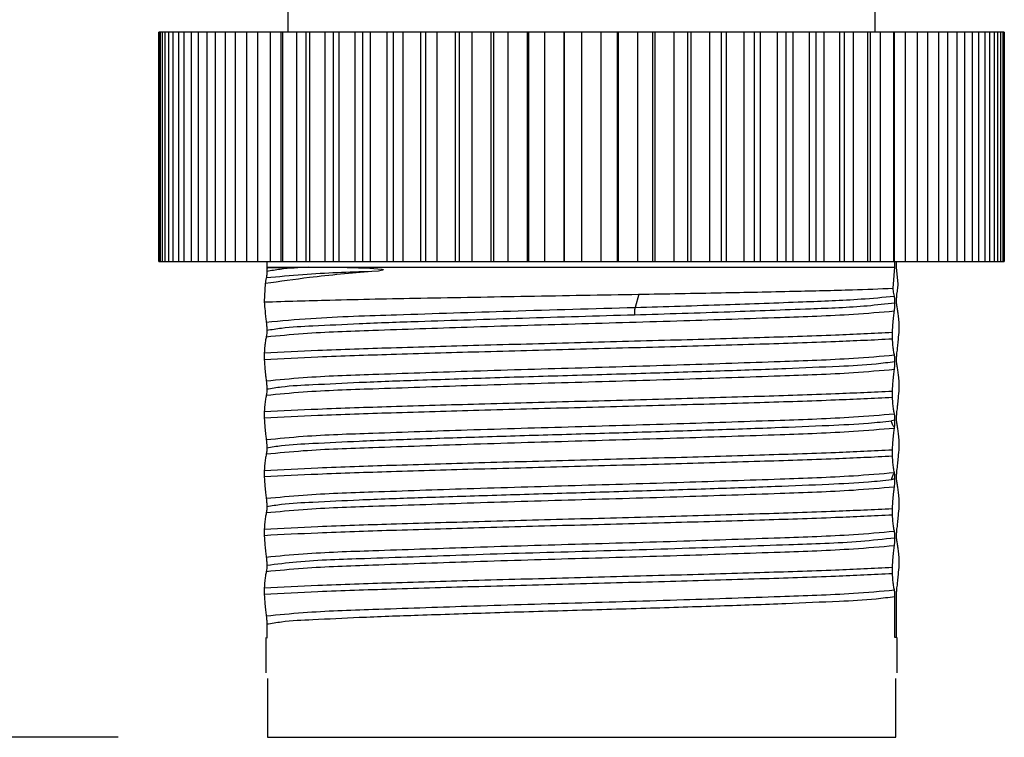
# Model space of a CAD drawing. Header units: millimetres. Extents: x 13 to 546, y 13 to 419.
# Tile 5 of 18: x 211 to 228, y 96 to 108. Entities that reach past the tile are written whole.
import ezdxf

# ---------------------------------------------------------------- set-up
doc = ezdxf.new("R2010")
doc.units = ezdxf.units.MM
doc.header["$LTSCALE"] = 2
doc.layers.add('DIMENSIONS', color=140, linetype='Continuous', lineweight=25)
doc.styles.add('SLDTEXTSTYLE0', font='TXT', dxfattribs={"width": 0.7})
doc.dimstyles.new('SLDDIMSTYLE6', dxfattribs={"dimtxt": 4.316016, "dimasz": 6.604, "dimexe": 0, "dimexo": 0.0625, "dimgap": 1.079004, "dimtad": 0, "dimtih": 1, "dimtoh": 1, "dimrnd": 1e-09, "dimzin": 12, "dimdsep": 46, "dimtxsty": 'SLDTEXTSTYLE0', "dimsah": 1, "dimcen": 0.09, "dimadec": 0, "dimazin": 3, "dimtfac": 1, "dimtofl": 0, "dimtmove": 0, "dimatfit": 3, "dimfxl": 0, "dimfrac": 2, "dimtolj": 1, "dimtzin": 12, "dimarcsym": 0})

# ---------------------------------------------------------------- blocks, each defined once
blk = doc.blocks.new('_D_9')
at = {"layer": 'DIMENSIONS'}
for p, q in [((213.965, 197.47), (176.032, 197.47)), ((182.382, 197.47), (182.382, 163.259)), ((182.382, 120.441), (182.382, 149.54)), ((179.559, 119.03), (182.382, 120.441)), ((185.204, 116.207), (179.559, 119.03)), ((182.382, 114.796), (185.204, 116.207)), ((182.382, 95.547), (182.382, 114.796)), ((212.666, 95.547), (176.032, 95.547))]:
    blk.add_line(p, q, dxfattribs=at)
for points in [[(182.382, 197.47), (181.366, 190.866), (183.398, 190.866)], [(182.382, 95.547), (183.398, 102.151), (181.366, 102.151)]]:
    blk.add_solid(points, dxfattribs=at)
at = {"layer": 'DIMENSIONS', "char_height": 4.23333, "attachment_point": 1, "style": 'SLDTEXTSTYLE0'}
for s, insert in [('7.8IN / 200MM', (161.05, 161.857)), ('CABLE LENGTH', (160.682, 154.997))]:
    blk.add_mtext(s, dxfattribs=dict(at, insert=insert))

msp = doc.modelspace()

# ---------------------------------------------------------------- linework, layer by layer
for p, q in [((215.556, 108.547), (215.556, 107.547)), ((225.556, 107.547), (225.556, 108.547)), ((213.356, 103.647), (213.356, 107.547)), ((213.364, 107.547), (213.356, 107.547)), ((213.364, 103.647), (213.364, 107.547)), ((213.384, 107.547), (213.364, 107.547)), ((213.384, 103.647), (213.384, 107.547)), ((213.42, 107.547), (213.384, 107.547)), ((213.42, 103.647), (213.42, 107.547)), ((213.466, 107.547), (213.42, 107.547)), ((213.466, 103.647), (213.466, 107.547)), ((213.53, 107.547), (213.466, 107.547)), ((213.53, 103.647), (213.53, 107.547)), ((213.602, 107.547), (213.53, 107.547)), ((213.602, 103.647), (213.602, 107.547)), ((213.695, 107.547), (213.602, 107.547)), ((213.695, 103.647), (213.695, 107.547)), ((213.791, 107.547), (213.695, 107.547)), ((213.791, 103.647), (213.791, 107.547)), ((213.911, 107.547), (213.791, 107.547)), ((213.911, 103.647), (213.911, 107.547)), ((214.032, 107.547), (213.911, 107.547)), ((214.032, 103.647), (214.032, 107.547)), ((214.178, 107.547), (214.032, 107.547)), ((214.178, 103.647), (214.178, 107.547)), ((214.322, 107.547), (214.178, 107.547)), ((214.322, 103.647), (214.322, 107.547)), ((214.493, 107.547), (214.322, 107.547)), ((214.493, 103.647), (214.493, 107.547)), ((214.66, 107.547), (214.493, 107.547)), ((214.66, 103.647), (214.66, 107.547)), ((214.855, 107.547), (214.66, 107.547)), ((214.855, 103.647), (214.855, 107.547)), ((215.043, 107.547), (214.855, 107.547)), ((215.043, 103.647), (215.043, 107.547)), ((215.26, 107.547), (215.043, 107.547)), ((215.26, 103.647), (215.26, 107.547)), ((215.438, 107.547), (215.26, 107.547)), ((215.438, 103.647), (215.438, 107.547)), ((215.467, 107.547), (215.438, 107.547)), ((215.467, 103.647), (215.467, 107.547)), ((215.705, 107.547), (215.467, 107.547)), ((215.705, 103.647), (215.705, 107.547)), ((215.868, 107.547), (215.705, 107.547)), ((215.868, 103.647), (215.868, 107.547)), ((215.931, 107.547), (215.868, 107.547)), ((215.931, 103.647), (215.931, 107.547)), ((216.187, 107.547), (215.931, 107.547)), ((216.187, 103.647), (216.187, 107.547)), ((216.333, 107.547), (216.187, 107.547)), ((216.333, 103.647), (216.333, 107.547)), ((216.429, 107.547), (216.333, 107.547)), ((216.429, 103.647), (216.429, 107.547)), ((216.702, 107.547), (216.429, 107.547)), ((216.702, 103.647), (216.702, 107.547)), ((216.831, 107.547), (216.702, 107.547)), ((216.831, 103.647), (216.831, 107.547)), ((216.959, 107.547), (216.831, 107.547)), ((216.959, 103.647), (216.959, 107.547)), ((217.247, 107.547), (216.959, 107.547)), ((217.247, 103.647), (217.247, 107.547)), ((217.356, 107.547), (217.247, 107.547)), ((217.356, 103.647), (217.356, 107.547)), ((217.516, 107.547), (217.356, 107.547)), ((217.516, 103.647), (217.516, 107.547)), ((217.817, 107.547), (217.516, 107.547)), ((217.817, 103.647), (217.817, 107.547)), ((217.906, 107.547), (217.817, 107.547)), ((217.906, 103.647), (217.906, 107.547)), ((218.097, 107.547), (217.906, 107.547)), ((218.097, 103.647), (218.097, 107.547)), ((218.408, 107.547), (218.097, 107.547)), ((218.408, 103.647), (218.408, 107.547)), ((218.477, 107.547), (218.408, 107.547)), ((218.477, 103.647), (218.477, 107.547)), ((218.696, 107.547), (218.477, 107.547)), ((218.696, 103.647), (218.696, 107.547)), ((219.015, 107.547), (218.696, 107.547)), ((219.015, 103.647), (219.015, 107.547)), ((219.063, 107.547), (219.015, 107.547)), ((219.063, 103.647), (219.063, 107.547)), ((219.309, 107.547), (219.063, 107.547)), ((219.309, 103.647), (219.309, 107.547)), ((219.634, 107.547), (219.309, 107.547)), ((219.634, 103.647), (219.634, 107.547)), ((219.66, 107.547), (219.634, 107.547)), ((219.66, 103.647), (219.66, 107.547)), ((219.932, 107.547), (219.66, 107.547)), ((219.932, 103.647), (219.932, 107.547)), ((220.26, 107.547), (219.932, 107.547)), ((220.26, 103.647), (220.26, 107.547)), ((220.265, 107.547), (220.26, 107.547)), ((220.265, 103.647), (220.265, 107.547)), ((220.56, 107.547), (220.265, 107.547)), ((220.56, 103.647), (220.56, 107.547)), ((220.888, 107.547), (220.56, 107.547)), ((220.888, 103.647), (220.888, 107.547)), ((221.171, 107.547), (220.888, 107.547)), ((221.171, 103.647), (221.171, 107.547)), ((221.187, 107.547), (221.171, 107.547)), ((221.187, 103.647), (221.187, 107.547)), ((221.513, 107.547), (221.187, 107.547)), ((221.513, 103.647), (221.513, 107.547)), ((221.772, 107.547), (221.513, 107.547)), ((221.772, 103.647), (221.772, 107.547)), ((221.81, 107.547), (221.772, 107.547)), ((221.81, 103.647), (221.81, 107.547)), ((222.132, 107.547), (221.81, 107.547)), ((222.132, 103.647), (222.132, 107.547)), ((222.364, 107.547), (222.132, 107.547)), ((222.364, 103.647), (222.364, 107.547)), ((222.423, 107.547), (222.364, 107.547)), ((222.423, 103.647), (222.423, 107.547)), ((222.738, 107.547), (222.423, 107.547)), ((222.738, 103.647), (222.738, 107.547)), ((222.942, 107.547), (222.738, 107.547)), ((222.942, 103.647), (222.942, 107.547)), ((223.022, 107.547), (222.942, 107.547)), ((223.022, 103.647), (223.022, 107.547)), ((223.328, 107.547), (223.022, 107.547)), ((223.328, 103.647), (223.328, 107.547)), ((223.502, 107.547), (223.328, 107.547)), ((223.502, 103.647), (223.502, 107.547)), ((223.602, 107.547), (223.502, 107.547)), ((223.602, 103.647), (223.602, 107.547)), ((223.896, 107.547), (223.602, 107.547)), ((223.896, 103.647), (223.896, 107.547)), ((224.04, 107.547), (223.896, 107.547)), ((224.04, 103.647), (224.04, 107.547)), ((224.159, 107.547), (224.04, 107.547)), ((224.159, 103.647), (224.159, 107.547)), ((224.439, 107.547), (224.159, 107.547)), ((224.439, 103.647), (224.439, 107.547)), ((224.551, 107.547), (224.439, 107.547)), ((224.551, 103.647), (224.551, 107.547)), ((224.689, 107.547), (224.551, 107.547)), ((224.689, 103.647), (224.689, 107.547)), ((224.953, 107.547), (224.689, 107.547)), ((224.953, 103.647), (224.953, 107.547)), ((225.032, 107.547), (224.953, 107.547)), ((225.032, 103.647), (225.032, 107.547)), ((225.187, 107.547), (225.032, 107.547)), ((225.187, 103.647), (225.187, 107.547)), ((225.433, 107.547), (225.187, 107.547)), ((225.433, 103.647), (225.433, 107.547)), ((225.478, 107.547), (225.433, 107.547)), ((225.478, 103.647), (225.478, 107.547)), ((225.65, 107.547), (225.478, 107.547)), ((225.65, 103.647), (225.65, 107.547)), ((225.876, 107.547), (225.65, 107.547)), ((225.876, 103.647), (225.876, 107.547)), ((225.887, 107.547), (225.876, 107.547)), ((225.887, 103.647), (225.887, 107.547)), ((226.074, 107.547), (225.887, 107.547)), ((226.074, 103.647), (226.074, 107.547)), ((226.279, 107.547), (226.074, 107.547)), ((226.279, 103.647), (226.279, 107.547)), ((226.456, 107.547), (226.279, 107.547)), ((226.456, 103.647), (226.456, 107.547)), ((226.638, 107.547), (226.456, 107.547)), ((226.638, 103.647), (226.638, 107.547)), ((226.793, 107.547), (226.638, 107.547)), ((226.793, 103.647), (226.793, 107.547)), ((226.951, 107.547), (226.793, 107.547)), ((226.951, 103.647), (226.951, 107.547)), ((227.083, 107.547), (226.951, 107.547)), ((227.083, 103.647), (227.083, 107.547)), ((227.215, 107.547), (227.083, 107.547)), ((227.215, 103.647), (227.215, 107.547)), ((227.323, 107.547), (227.215, 107.547)), ((227.323, 103.647), (227.323, 107.547)), ((227.428, 107.547), (227.323, 107.547)), ((227.428, 103.647), (227.428, 107.547)), ((227.512, 107.547), (227.428, 107.547)), ((227.512, 103.647), (227.512, 107.547)), ((227.589, 107.547), (227.512, 107.547)), ((227.589, 103.647), (227.589, 107.547)), ((227.647, 107.547), (227.589, 107.547)), ((227.647, 103.647), (227.647, 107.547)), ((227.697, 107.547), (227.647, 107.547)), ((227.697, 103.647), (227.697, 107.547)), ((227.729, 107.547), (227.697, 107.547)), ((227.729, 107.547), (227.729, 103.647)), ((227.75, 107.547), (227.729, 107.547)), ((227.75, 107.547), (227.75, 103.647)), ((227.756, 107.547), (227.75, 107.547)), ((227.756, 107.547), (227.756, 103.647)), ((213.356, 103.647), (213.364, 103.647)), ((213.364, 103.647), (213.384, 103.647)), ((213.384, 103.647), (213.42, 103.647)), ((213.42, 103.647), (213.466, 103.647)), ((213.466, 103.647), (213.53, 103.647)), ((213.53, 103.647), (213.602, 103.647)), ((213.602, 103.647), (213.695, 103.647)), ((213.695, 103.647), (213.791, 103.647)), ((213.791, 103.647), (213.911, 103.647)), ((213.911, 103.647), (214.032, 103.647)), ((214.032, 103.647), (214.178, 103.647)), ((214.178, 103.647), (214.322, 103.647)), ((214.322, 103.647), (214.493, 103.647)), ((214.493, 103.647), (214.66, 103.647)), ((214.66, 103.647), (214.855, 103.647)), ((214.855, 103.647), (215.043, 103.647)), ((215.043, 103.647), (215.26, 103.647)), ((215.196, 103.647), (215.196, 103.547)), ((215.26, 103.647), (215.438, 103.647)), ((215.438, 103.647), (215.467, 103.647)), ((215.467, 103.647), (215.705, 103.647)), ((215.705, 103.647), (215.868, 103.647)), ((215.868, 103.647), (215.931, 103.647)), ((215.931, 103.647), (216.187, 103.647)), ((216.187, 103.647), (216.333, 103.647)), ((216.333, 103.647), (216.429, 103.647)), ((216.429, 103.647), (216.702, 103.647)), ((216.702, 103.647), (216.831, 103.647)), ((216.831, 103.647), (216.959, 103.647)), ((216.959, 103.647), (217.247, 103.647)), ((217.247, 103.647), (217.356, 103.647)), ((217.356, 103.647), (217.516, 103.647)), ((217.516, 103.647), (217.817, 103.647)), ((217.817, 103.647), (217.906, 103.647)), ((217.906, 103.647), (218.097, 103.647)), ((218.097, 103.647), (218.408, 103.647)), ((218.408, 103.647), (218.477, 103.647)), ((218.477, 103.647), (218.696, 103.647)), ((218.696, 103.647), (219.015, 103.647)), ((219.015, 103.647), (219.063, 103.647)), ((219.063, 103.647), (219.309, 103.647)), ((219.309, 103.647), (219.634, 103.647)), ((219.634, 103.647), (219.66, 103.647)), ((219.66, 103.647), (219.932, 103.647)), ((219.932, 103.647), (220.26, 103.647)), ((220.26, 103.647), (220.265, 103.647)), ((220.265, 103.647), (220.56, 103.647)), ((220.56, 103.647), (220.888, 103.647)), ((220.888, 103.647), (221.171, 103.647)), ((221.171, 103.647), (221.187, 103.647)), ((221.187, 103.647), (221.513, 103.647)), ((221.513, 103.647), (221.772, 103.647)), ((221.772, 103.647), (221.81, 103.647)), ((221.81, 103.647), (222.132, 103.647)), ((222.132, 103.647), (222.364, 103.647)), ((222.364, 103.647), (222.423, 103.647)), ((222.423, 103.647), (222.738, 103.647)), ((222.738, 103.647), (222.942, 103.647)), ((222.942, 103.647), (223.022, 103.647)), ((223.022, 103.647), (223.328, 103.647)), ((223.328, 103.647), (223.502, 103.647)), ((223.502, 103.647), (223.602, 103.647)), ((223.602, 103.647), (223.896, 103.647)), ((223.896, 103.647), (224.04, 103.647)), ((224.04, 103.647), (224.159, 103.647)), ((224.159, 103.647), (224.439, 103.647)), ((224.439, 103.647), (224.551, 103.647)), ((224.551, 103.647), (224.689, 103.647)), ((224.689, 103.647), (224.953, 103.647)), ((224.953, 103.647), (225.032, 103.647)), ((225.032, 103.647), (225.187, 103.647)), ((225.187, 103.647), (225.433, 103.647)), ((225.433, 103.647), (225.478, 103.647)), ((225.478, 103.647), (225.65, 103.647)), ((225.65, 103.647), (225.876, 103.647)), ((225.876, 103.647), (225.887, 103.647)), ((225.887, 103.647), (226.074, 103.647)), ((225.894, 103.547), (225.894, 103.647)), ((225.915, 103.647), (225.915, 103.547)), ((226.074, 103.647), (226.279, 103.647)), ((226.279, 103.647), (226.456, 103.647)), ((226.456, 103.647), (226.638, 103.647)), ((226.638, 103.647), (226.793, 103.647)), ((226.793, 103.647), (226.951, 103.647)), ((226.951, 103.647), (227.083, 103.647)), ((227.083, 103.647), (227.215, 103.647)), ((227.215, 103.647), (227.323, 103.647)), ((227.323, 103.647), (227.428, 103.647)), ((227.428, 103.647), (227.512, 103.647)), ((227.512, 103.647), (227.589, 103.647)), ((227.589, 103.647), (227.647, 103.647)), ((227.647, 103.647), (227.697, 103.647)), ((227.697, 103.647), (227.729, 103.647)), ((227.729, 103.647), (227.75, 103.647)), ((227.75, 103.647), (227.756, 103.647)), ((215.196, 103.547), (215.194, 103.535)), ((215.196, 103.547), (215.903, 103.547)), ((215.903, 103.547), (225.894, 103.547)), ((225.863, 103.191), (225.894, 103.547)), ((225.915, 103.547), (225.942, 103.262)), ((215.17, 103.269), (215.153, 102.957)), ((221.532, 103.088), (221.468, 102.865)), ((225.96, 102.591), (225.96, 102.479)), ((225.85, 102.33), (225.85, 102.441)), ((215.152, 102.091), (215.152, 101.979)), ((225.96, 101.591), (225.96, 101.479)), ((225.85, 101.33), (225.85, 101.441)), ((215.152, 101.091), (215.152, 100.979)), ((225.894, 100.945), (225.836, 100.934)), ((225.884, 100.805), (225.886, 100.824)), ((225.96, 100.591), (225.96, 100.479)), ((225.85, 100.33), (225.85, 100.441)), ((215.152, 100.091), (215.152, 99.979)), ((225.886, 100.044), (225.884, 100.055)), ((225.85, 99.33), (225.85, 99.441)), ((225.96, 99.591), (225.96, 99.479)), ((215.152, 99.091), (215.152, 98.979)), ((225.85, 98.33), (225.85, 98.441)), ((225.96, 98.591), (225.96, 98.479)), ((215.152, 98.091), (215.152, 97.979)), ((225.894, 97.247), (225.894, 97.945)), ((225.915, 97.976), (225.915, 97.247)), ((215.196, 97.476), (215.196, 97.247)), ((215.181, 97.247), (215.181, 96.647)), ((215.196, 97.247), (215.205, 97.247)), ((225.907, 97.247), (225.894, 97.247)), ((225.915, 97.247), (225.907, 97.247)), ((225.931, 96.647), (225.931, 97.247)), ((215.206, 96.547), (215.206, 95.547)), ((225.906, 95.547), (225.906, 96.547)), ((215.206, 95.547), (225.906, 95.547))]:
    msp.add_line(p, q)
at = {"flags": 128}
msp.add_lwpolyline([(215.903, 103.547), (216.563, 103.546), (216.952, 103.533), (217.153, 103.515), (217.169, 103.512), (217.177, 103.509), (217.18, 103.506), (217.18, 103.506), (217.18, 103.506), (217.18, 103.506), (217.18, 103.507), (217.18, 103.507), (217.18, 103.507), (217.18, 103.507), (217.18, 103.507), (217.178, 103.505), (217.177, 103.503), (217.175, 103.502), (217.168, 103.499), (217.098, 103.483), (216.986, 103.475)], dxfattribs=at)
for points, knots in [([(216.986, 103.475), (216.63, 103.445), (216.023, 103.393), (215.42, 103.305), (215.17, 103.269)], [0, 0, 0, 0, 0.585429, 1, 1, 1, 1]), ([(215.196, 103.476), (215.196, 103.474), (215.196, 103.471), (215.196, 103.464), (215.196, 103.454), (215.195, 103.432), (215.193, 103.401), (215.188, 103.377), (215.186, 103.365)], [0, 0, 0, 0, 0.045514, 0.095193, 0.16704, 0.33463, 0.691847, 1, 1, 1, 1]), ([(216.986, 103.475), (216.593, 103.462), (215.992, 103.442), (215.393, 103.385), (215.186, 103.366)], [0, 0, 0, 0, 0.653593, 1, 1, 1, 1]), ([(215.194, 103.535), (215.2, 103.536), (215.28, 103.545), (215.456, 103.542), (215.686, 103.548), (215.842, 103.547), (215.903, 103.547)], [0, 0, 0, 0, 0.025029, 0.339555, 0.74223, 1, 1, 1, 1]), ([(215.194, 103.535), (215.195, 103.529), (215.195, 103.517), (215.196, 103.504), (215.196, 103.494), (215.196, 103.487), (215.196, 103.481), (215.196, 103.477), (215.196, 103.476)], [0, 0, 0, 0, 0.337542, 0.565891, 0.682519, 0.831892, 0.916199, 1, 1, 1, 1]), ([(215.903, 103.547), (215.742, 103.54), (215.505, 103.529), (215.271, 103.489), (215.196, 103.476)], [0, 0, 0, 0, 0.679022, 1, 1, 1, 1]), ([(215.186, 103.366), (215.184, 103.358), (215.181, 103.341), (215.175, 103.309), (215.172, 103.284), (215.17, 103.269)], [0, 0, 0, 0, 0.234275, 0.527762, 1, 1, 1, 1]), ([(221.532, 103.088), (222, 103.097), (222.88, 103.112), (224.093, 103.138), (225.069, 103.16), (225.632, 103.182), (225.863, 103.191)], [0, 0, 0, 0, 0.323868, 0.60982, 0.839927, 1, 1, 1, 1]), ([(225.884, 103.055), (225.881, 103.071), (225.871, 103.116), (225.866, 103.161), (225.863, 103.191)], [0, 0, 0, 0, 0.343001, 1, 1, 1, 1]), ([(225.942, 103.262), (225.941, 103.245), (225.938, 103.213), (225.932, 103.164), (225.928, 103.132), (225.926, 103.115)], [0, 0, 0, 0, 0.343627, 0.650795, 1, 1, 1, 1]), ([(215.153, 102.957), (215.525, 102.969), (216.413, 102.996), (217.908, 103.025), (219.663, 103.056), (220.901, 103.078), (221.532, 103.088)], [0, 0, 0, 0, 0.174858, 0.417907, 0.703032, 1, 1, 1, 1]), ([(221.468, 102.865), (221.98, 102.88), (222.934, 102.909), (224.216, 102.956), (225.177, 102.992), (225.695, 103.038), (225.884, 103.055)], [0, 0, 0, 0, 0.348046, 0.647181, 0.87104, 1, 1, 1, 1]), ([(225.894, 102.945), (225.894, 102.947), (225.894, 102.95), (225.894, 102.956), (225.894, 102.967), (225.893, 102.99), (225.89, 103.021), (225.886, 103.045), (225.884, 103.055)], [0, 0, 0, 0, 0.041776, 0.0896, 0.158124, 0.340858, 0.716156, 1, 1, 1, 1]), ([(225.926, 103.116), (225.923, 103.099), (225.92, 103.072), (225.918, 103.04), (225.917, 103.022), (225.916, 103.012), (225.916, 103.002), (225.916, 102.994), (225.915, 102.986), (225.915, 102.981), (225.915, 102.977), (225.915, 102.976)], [0, 0, 0, 0, 0.365077, 0.579791, 0.673561, 0.748447, 0.809159, 0.881431, 0.921915, 0.972698, 1, 1, 1, 1]), ([(225.915, 102.976), (225.915, 102.974), (225.915, 102.971), (225.915, 102.964), (225.916, 102.954), (225.917, 102.932), (225.919, 102.901), (225.924, 102.877), (225.926, 102.865)], [0, 0, 0, 0, 0.0455259, 0.0950841, 0.166951, 0.3345849, 0.6917643, 1, 1, 1, 1]), ([(215.153, 102.957), (215.157, 102.906), (215.164, 102.82), (215.174, 102.706), (215.183, 102.643), (215.186, 102.615)], [0, 0, 0, 0, 0.445911, 0.756295, 1, 1, 1, 1]), ([(215.186, 102.615), (215.439, 102.638), (216.177, 102.704), (217.565, 102.744), (219.405, 102.807), (220.76, 102.845), (221.468, 102.865)], [0, 0, 0, 0, 0.121053, 0.353475, 0.662084, 1, 1, 1, 1]), ([(215.186, 102.365), (215.395, 102.385), (215.998, 102.443), (217.14, 102.479), (218.684, 102.535), (220.45, 102.585), (222.227, 102.636), (223.807, 102.691), (225.005, 102.73), (225.651, 102.785), (225.884, 102.805)], [0, 0, 0, 0, 0.058777, 0.169769, 0.319956, 0.491624, 0.664513, 0.818215, 0.934602, 1, 1, 1, 1]), ([(221.456, 102.74), (221.998, 102.756), (222.998, 102.786), (224.32, 102.839), (225.259, 102.87), (225.737, 102.927), (225.894, 102.945)], [0, 0, 0, 0, 0.366509, 0.674786, 0.893325, 1, 1, 1, 1]), ([(221.468, 102.865), (221.466, 102.857), (221.461, 102.836), (221.457, 102.795), (221.456, 102.762), (221.456, 102.74)], [0, 0, 0, 0, 0.213904, 0.491351, 1, 1, 1, 1]), ([(225.85, 102.441), (225.854, 102.496), (225.861, 102.589), (225.872, 102.71), (225.88, 102.776), (225.884, 102.805)], [0, 0, 0, 0, 0.4529926, 0.7602521, 1, 1, 1, 1]), ([(225.884, 102.805), (225.886, 102.822), (225.889, 102.849), (225.892, 102.88), (225.893, 102.898), (225.893, 102.909), (225.894, 102.919), (225.894, 102.927), (225.894, 102.935), (225.894, 102.94), (225.894, 102.944), (225.894, 102.945)], [0, 0, 0, 0, 0.36497, 0.579685, 0.673561, 0.748341, 0.809159, 0.881431, 0.921915, 0.972592, 1, 1, 1, 1]), ([(225.926, 102.866), (225.93, 102.841), (225.941, 102.787), (225.95, 102.695), (225.957, 102.628), (225.96, 102.591)], [0, 0, 0, 0, 0.270228, 0.593275, 1, 1, 1, 1]), ([(215.196, 102.476), (215.279, 102.489), (215.537, 102.532), (216.064, 102.554), (216.84, 102.595), (217.44, 102.616), (217.775, 102.627)], [0, 0, 0, 0, 0.096852, 0.304066, 0.610932, 1, 1, 1, 1]), ([(217.775, 102.627), (218.367, 102.646), (219.594, 102.686), (220.821, 102.722), (221.456, 102.74)], [0, 0, 0, 0, 0.482886, 1, 1, 1, 1]), ([(215.186, 102.616), (215.188, 102.599), (215.192, 102.572), (215.194, 102.54), (215.195, 102.522), (215.196, 102.512), (215.196, 102.502), (215.196, 102.494), (215.196, 102.486), (215.196, 102.481), (215.196, 102.477), (215.196, 102.476)], [0, 0, 0, 0, 0.365318, 0.579987, 0.673737, 0.748607, 0.809305, 0.881563, 0.922144, 0.97281, 1, 1, 1, 1]), ([(215.196, 102.476), (215.196, 102.474), (215.196, 102.471), (215.196, 102.464), (215.196, 102.454), (215.195, 102.432), (215.193, 102.401), (215.188, 102.377), (215.186, 102.365)], [0, 0, 0, 0, 0.045526, 0.095084, 0.167085, 0.334718, 0.691896, 1, 1, 1, 1]), ([(225.96, 102.479), (225.956, 102.424), (225.949, 102.332), (225.938, 102.211), (225.929, 102.144), (225.926, 102.115)], [0, 0, 0, 0, 0.4529926, 0.7602521, 1, 1, 1, 1]), ([(215.152, 102.091), (215.456, 102.106), (216.176, 102.143), (217.395, 102.182), (218.852, 102.224), (220.437, 102.266), (222.031, 102.308), (223.514, 102.351), (224.774, 102.39), (225.527, 102.426), (225.85, 102.441)], [0, 0, 0, 0, 0.085306, 0.20217, 0.341822, 0.493772, 0.646579, 0.788738, 0.909568, 1, 1, 1, 1]), ([(215.186, 102.366), (215.181, 102.341), (215.171, 102.287), (215.161, 102.195), (215.155, 102.128), (215.152, 102.091)], [0, 0, 0, 0, 0.270281, 0.593328, 1, 1, 1, 1]), ([(215.152, 101.979), (215.456, 101.995), (216.176, 102.031), (217.395, 102.07), (218.852, 102.113), (220.437, 102.155), (222.031, 102.197), (223.514, 102.239), (224.774, 102.279), (225.527, 102.314), (225.85, 102.33)], [0, 0, 0, 0, 0.085298, 0.202166, 0.341825, 0.493772, 0.646576, 0.788741, 0.909576, 1, 1, 1, 1]), ([(225.884, 102.055), (225.879, 102.08), (225.869, 102.134), (225.859, 102.225), (225.853, 102.292), (225.85, 102.33)], [0, 0, 0, 0, 0.270228, 0.593275, 1, 1, 1, 1]), ([(215.152, 101.979), (215.156, 101.924), (215.163, 101.832), (215.174, 101.711), (215.182, 101.644), (215.186, 101.615)], [0, 0, 0, 0, 0.452971, 0.760242, 1, 1, 1, 1]), ([(215.186, 101.615), (215.395, 101.635), (215.998, 101.693), (217.141, 101.729), (218.684, 101.785), (220.45, 101.835), (222.227, 101.886), (223.807, 101.941), (225.005, 101.981), (225.651, 102.035), (225.884, 102.055)], [0, 0, 0, 0, 0.058782, 0.169777, 0.319961, 0.491624, 0.664508, 0.818208, 0.934597, 1, 1, 1, 1]), ([(225.894, 101.945), (225.894, 101.947), (225.894, 101.95), (225.894, 101.956), (225.894, 101.967), (225.893, 101.99), (225.89, 102.021), (225.886, 102.045), (225.884, 102.055)], [0, 0, 0, 0, 0.041894, 0.089698, 0.158195, 0.340721, 0.715731, 1, 1, 1, 1]), ([(225.926, 102.116), (225.923, 102.099), (225.92, 102.072), (225.918, 102.04), (225.917, 102.022), (225.916, 102.012), (225.916, 102.002), (225.916, 101.994), (225.915, 101.986), (225.915, 101.981), (225.915, 101.977), (225.915, 101.976)], [0, 0, 0, 0, 0.365359, 0.580302, 0.674597, 0.749669, 0.810658, 0.883752, 0.924278, 0.975115, 1, 1, 1, 1]), ([(225.915, 101.976), (225.915, 101.974), (225.915, 101.971), (225.915, 101.965), (225.916, 101.954), (225.917, 101.931), (225.919, 101.9), (225.924, 101.876), (225.926, 101.865)], [0, 0, 0, 0, 0.042654, 0.090541, 0.15883, 0.340354, 0.713605, 1, 1, 1, 1]), ([(225.884, 101.805), (225.651, 101.786), (225.005, 101.731), (223.807, 101.691), (222.227, 101.636), (220.45, 101.586), (218.684, 101.535), (217.141, 101.479), (215.998, 101.443), (215.395, 101.385), (215.186, 101.366)], [0, 0, 0, 0, 0.065403, 0.181792, 0.335492, 0.508376, 0.680039, 0.830223, 0.941218, 1, 1, 1, 1]), ([(217.774, 101.627), (218.182, 101.641), (219.03, 101.669), (220.322, 101.707), (221.629, 101.745), (222.869, 101.784), (223.966, 101.821), (224.851, 101.862), (225.472, 101.888), (225.787, 101.931), (225.894, 101.945)], [0, 0, 0, 0, 0.150543, 0.312994, 0.477261, 0.633163, 0.771064, 0.882368, 0.960249, 1, 1, 1, 1]), ([(225.85, 101.441), (225.854, 101.496), (225.861, 101.589), (225.872, 101.71), (225.88, 101.776), (225.884, 101.805)], [0, 0, 0, 0, 0.4529926, 0.7602521, 1, 1, 1, 1]), ([(225.884, 101.805), (225.886, 101.822), (225.889, 101.849), (225.892, 101.88), (225.893, 101.898), (225.893, 101.909), (225.894, 101.919), (225.894, 101.927), (225.894, 101.935), (225.894, 101.94), (225.894, 101.944), (225.894, 101.945)], [0, 0, 0, 0, 0.365009, 0.579747, 0.673633, 0.748527, 0.809351, 0.881738, 0.922225, 0.972907, 1, 1, 1, 1]), ([(225.926, 101.866), (225.93, 101.841), (225.941, 101.787), (225.95, 101.695), (225.957, 101.628), (225.96, 101.591)], [0, 0, 0, 0, 0.270228, 0.593275, 1, 1, 1, 1]), ([(215.196, 101.476), (215.279, 101.489), (215.537, 101.532), (216.064, 101.554), (216.84, 101.595), (217.439, 101.616), (217.774, 101.627)], [0, 0, 0, 0, 0.096779, 0.304092, 0.610842, 1, 1, 1, 1]), ([(215.186, 101.616), (215.188, 101.599), (215.192, 101.572), (215.194, 101.54), (215.195, 101.522), (215.196, 101.512), (215.196, 101.502), (215.196, 101.494), (215.196, 101.486), (215.196, 101.481), (215.196, 101.477), (215.196, 101.476)], [0, 0, 0, 0, 0.365077, 0.579791, 0.673561, 0.748448, 0.809265, 0.881431, 0.922021, 0.972698, 1, 1, 1, 1]), ([(215.196, 101.476), (215.196, 101.474), (215.196, 101.471), (215.196, 101.464), (215.196, 101.454), (215.195, 101.432), (215.193, 101.401), (215.188, 101.377), (215.186, 101.365)], [0, 0, 0, 0, 0.0455258, 0.0950839, 0.1669506, 0.3347184, 0.6918964, 1, 1, 1, 1]), ([(225.96, 101.479), (225.956, 101.424), (225.949, 101.332), (225.938, 101.211), (225.929, 101.144), (225.926, 101.115)], [0, 0, 0, 0, 0.4529926, 0.7602521, 1, 1, 1, 1]), ([(215.152, 101.091), (215.456, 101.106), (216.176, 101.143), (217.395, 101.182), (218.852, 101.224), (220.437, 101.266), (222.031, 101.308), (223.514, 101.351), (224.774, 101.39), (225.527, 101.426), (225.85, 101.441)], [0, 0, 0, 0, 0.085306, 0.20217, 0.341822, 0.493772, 0.646579, 0.788738, 0.909568, 1, 1, 1, 1]), ([(215.186, 101.366), (215.181, 101.341), (215.171, 101.287), (215.161, 101.195), (215.155, 101.128), (215.152, 101.091)], [0, 0, 0, 0, 0.270281, 0.593328, 1, 1, 1, 1]), ([(225.85, 101.33), (225.527, 101.314), (224.774, 101.279), (223.514, 101.239), (222.031, 101.197), (220.437, 101.155), (218.852, 101.113), (217.395, 101.07), (216.176, 101.031), (215.456, 100.995), (215.152, 100.979)], [0, 0, 0, 0, 0.090432, 0.211262, 0.353421, 0.506228, 0.658178, 0.79783, 0.914694, 1, 1, 1, 1]), ([(225.884, 101.055), (225.879, 101.08), (225.869, 101.134), (225.859, 101.225), (225.853, 101.292), (225.85, 101.33)], [0, 0, 0, 0, 0.270228, 0.593275, 1, 1, 1, 1]), ([(225.926, 101.116), (225.923, 101.099), (225.92, 101.072), (225.918, 101.04), (225.917, 101.022), (225.916, 101.012), (225.916, 101.002), (225.916, 100.994), (225.915, 100.986), (225.915, 100.981), (225.915, 100.977), (225.915, 100.976)], [0, 0, 0, 0, 0.364971, 0.579685, 0.673561, 0.748341, 0.809159, 0.881432, 0.921915, 0.972592, 1, 1, 1, 1]), ([(215.152, 100.979), (215.156, 100.924), (215.163, 100.832), (215.174, 100.711), (215.182, 100.644), (215.186, 100.615)], [0, 0, 0, 0, 0.452993, 0.760252, 1, 1, 1, 1]), ([(215.186, 100.615), (215.395, 100.635), (215.998, 100.693), (217.141, 100.729), (218.684, 100.785), (220.45, 100.835), (222.227, 100.886), (223.807, 100.941), (225.005, 100.981), (225.651, 101.035), (225.884, 101.055)], [0, 0, 0, 0, 0.058782, 0.169777, 0.319961, 0.491624, 0.664508, 0.818208, 0.934597, 1, 1, 1, 1]), ([(225.894, 100.945), (225.894, 100.947), (225.894, 100.95), (225.894, 100.956), (225.894, 100.967), (225.893, 100.99), (225.89, 101.021), (225.886, 101.045), (225.884, 101.055)], [0, 0, 0, 0, 0.041765, 0.089576, 0.158216, 0.340901, 0.716234, 1, 1, 1, 1]), ([(225.915, 100.976), (225.915, 100.974), (225.915, 100.971), (225.915, 100.964), (225.916, 100.954), (225.917, 100.932), (225.919, 100.901), (225.924, 100.877), (225.926, 100.865)], [0, 0, 0, 0, 0.045398, 0.095097, 0.166973, 0.334629, 0.691855, 1, 1, 1, 1]), ([(225.884, 100.805), (225.651, 100.786), (225.005, 100.731), (223.807, 100.691), (222.227, 100.636), (220.45, 100.586), (218.684, 100.535), (217.141, 100.479), (215.998, 100.443), (215.395, 100.385), (215.186, 100.366)], [0, 0, 0, 0, 0.065403, 0.181792, 0.335492, 0.508376, 0.680039, 0.830223, 0.941218, 1, 1, 1, 1]), ([(217.774, 100.627), (218.167, 100.64), (218.983, 100.667), (220.228, 100.704), (221.493, 100.741), (222.703, 100.779), (223.79, 100.815), (224.689, 100.853), (225.351, 100.883), (225.706, 100.92), (225.836, 100.934)], [0, 0, 0, 0, 0.145985, 0.303459, 0.463314, 0.616343, 0.753724, 0.867503, 0.951202, 1, 1, 1, 1]), ([(225.886, 100.824), (225.879, 100.831), (225.864, 100.846), (225.849, 100.873), (225.838, 100.903), (225.837, 100.923), (225.836, 100.934)], [0, 0, 0, 0, 0.248767, 0.498791, 0.749229, 1, 1, 1, 1]), ([(225.85, 100.441), (225.854, 100.496), (225.861, 100.589), (225.872, 100.71), (225.88, 100.776), (225.884, 100.805)], [0, 0, 0, 0, 0.4529926, 0.7602521, 1, 1, 1, 1]), ([(225.886, 100.824), (225.887, 100.832), (225.889, 100.851), (225.891, 100.875), (225.893, 100.895), (225.893, 100.906), (225.894, 100.915), (225.894, 100.924), (225.894, 100.932), (225.894, 100.938), (225.894, 100.942), (225.894, 100.944), (225.894, 100.945)], [0, 0, 0, 0, 0.209633, 0.476789, 0.593052, 0.68529, 0.759928, 0.821408, 0.904336, 0.946896, 0.986019, 1, 1, 1, 1]), ([(225.926, 100.866), (225.93, 100.841), (225.941, 100.787), (225.95, 100.695), (225.957, 100.628), (225.96, 100.591)], [0, 0, 0, 0, 0.270281, 0.593328, 1, 1, 1, 1]), ([(215.186, 100.616), (215.188, 100.599), (215.192, 100.572), (215.194, 100.54), (215.195, 100.522), (215.196, 100.512), (215.196, 100.502), (215.196, 100.494), (215.196, 100.486), (215.196, 100.481), (215.196, 100.477), (215.196, 100.476)], [0, 0, 0, 0, 0.36529, 0.579898, 0.673668, 0.748554, 0.809265, 0.881538, 0.922021, 0.972698, 1, 1, 1, 1]), ([(215.196, 100.476), (215.279, 100.489), (215.537, 100.532), (216.064, 100.554), (216.84, 100.595), (217.439, 100.616), (217.774, 100.627)], [0, 0, 0, 0, 0.096779, 0.304092, 0.610843, 1, 1, 1, 1]), ([(215.196, 100.476), (215.196, 100.474), (215.196, 100.471), (215.196, 100.464), (215.196, 100.454), (215.195, 100.432), (215.193, 100.401), (215.188, 100.377), (215.186, 100.365)], [0, 0, 0, 0, 0.045532, 0.095097, 0.166973, 0.334629, 0.691855, 1, 1, 1, 1]), ([(225.96, 100.479), (225.956, 100.424), (225.949, 100.332), (225.938, 100.211), (225.929, 100.144), (225.926, 100.115)], [0, 0, 0, 0, 0.45297, 0.760242, 1, 1, 1, 1]), ([(215.152, 100.091), (215.456, 100.106), (216.176, 100.143), (217.395, 100.182), (218.852, 100.224), (220.437, 100.266), (222.031, 100.308), (223.514, 100.351), (224.774, 100.39), (225.527, 100.426), (225.85, 100.441)], [0, 0, 0, 0, 0.0853062, 0.2021702, 0.3418224, 0.4937718, 0.6465786, 0.7887377, 0.9095682, 1, 1, 1, 1]), ([(215.186, 100.366), (215.181, 100.341), (215.171, 100.287), (215.161, 100.195), (215.155, 100.128), (215.152, 100.091)], [0, 0, 0, 0, 0.270228, 0.593274, 1, 1, 1, 1]), ([(225.85, 100.33), (225.527, 100.314), (224.774, 100.279), (223.514, 100.239), (222.031, 100.197), (220.437, 100.155), (218.852, 100.113), (217.395, 100.07), (216.176, 100.031), (215.456, 99.995), (215.152, 99.979)], [0, 0, 0, 0, 0.090432, 0.211262, 0.353421, 0.506228, 0.658178, 0.79783, 0.914694, 1, 1, 1, 1]), ([(225.884, 100.055), (225.879, 100.08), (225.869, 100.134), (225.859, 100.225), (225.853, 100.292), (225.85, 100.33)], [0, 0, 0, 0, 0.270281, 0.593328, 1, 1, 1, 1]), ([(225.926, 100.116), (225.923, 100.099), (225.92, 100.072), (225.918, 100.04), (225.917, 100.022), (225.916, 100.012), (225.916, 100.002), (225.916, 99.994), (225.915, 99.986), (225.915, 99.981), (225.915, 99.977), (225.915, 99.976)], [0, 0, 0, 0, 0.364971, 0.579685, 0.673561, 0.748341, 0.809159, 0.881432, 0.921915, 0.972592, 1, 1, 1, 1]), ([(215.152, 99.979), (215.156, 99.924), (215.163, 99.832), (215.174, 99.711), (215.182, 99.644), (215.186, 99.615)], [0, 0, 0, 0, 0.452993, 0.760252, 1, 1, 1, 1]), ([(215.186, 99.615), (215.395, 99.635), (215.998, 99.693), (217.141, 99.729), (218.684, 99.785), (220.45, 99.835), (222.227, 99.886), (223.807, 99.941), (225.005, 99.98), (225.651, 100.035), (225.884, 100.055)], [0, 0, 0, 0, 0.058782, 0.169777, 0.319961, 0.491624, 0.664508, 0.818208, 0.934597, 1, 1, 1, 1]), ([(225.886, 100.044), (225.879, 100.036), (225.864, 100.022), (225.849, 99.994), (225.838, 99.965), (225.837, 99.944), (225.836, 99.934)], [0, 0, 0, 0, 0.248834, 0.498835, 0.749251, 1, 1, 1, 1]), ([(225.894, 99.945), (225.886, 99.943), (225.866, 99.939), (225.847, 99.935), (225.836, 99.934)], [0, 0, 0, 0, 0.444038, 1, 1, 1, 1]), ([(225.884, 99.805), (225.886, 99.822), (225.889, 99.849), (225.892, 99.88), (225.893, 99.898), (225.893, 99.909), (225.894, 99.919), (225.894, 99.927), (225.894, 99.935), (225.894, 99.94), (225.894, 99.944), (225.894, 99.945)], [0, 0, 0, 0, 0.364903, 0.579641, 0.673527, 0.748421, 0.809139, 0.881419, 0.921907, 0.972695, 1, 1, 1, 1]), ([(225.894, 99.945), (225.894, 99.947), (225.894, 99.95), (225.894, 99.956), (225.894, 99.967), (225.893, 99.99), (225.891, 100.017), (225.887, 100.037), (225.886, 100.044)], [0, 0, 0, 0, 0.046662, 0.1001, 0.176734, 0.380289, 0.798399, 1, 1, 1, 1]), ([(225.915, 99.976), (225.915, 99.974), (225.915, 99.971), (225.915, 99.964), (225.916, 99.954), (225.917, 99.932), (225.919, 99.901), (225.924, 99.877), (225.926, 99.865)], [0, 0, 0, 0, 0.045398, 0.095097, 0.166973, 0.334629, 0.691855, 1, 1, 1, 1]), ([(225.884, 99.805), (225.651, 99.786), (225.005, 99.731), (223.807, 99.691), (222.227, 99.636), (220.45, 99.586), (218.684, 99.535), (217.141, 99.479), (215.998, 99.443), (215.395, 99.385), (215.186, 99.366)], [0, 0, 0, 0, 0.065403, 0.181792, 0.335492, 0.508376, 0.680039, 0.830223, 0.941218, 1, 1, 1, 1]), ([(217.774, 99.627), (218.167, 99.64), (218.983, 99.667), (220.228, 99.704), (221.493, 99.741), (222.703, 99.779), (223.79, 99.815), (224.689, 99.853), (225.351, 99.883), (225.706, 99.92), (225.836, 99.934)], [0, 0, 0, 0, 0.145987, 0.303455, 0.463313, 0.616333, 0.753719, 0.867502, 0.951177, 1, 1, 1, 1]), ([(225.85, 99.441), (225.854, 99.496), (225.861, 99.589), (225.872, 99.71), (225.88, 99.776), (225.884, 99.805)], [0, 0, 0, 0, 0.45297, 0.760242, 1, 1, 1, 1]), ([(225.926, 99.866), (225.93, 99.841), (225.941, 99.787), (225.95, 99.695), (225.957, 99.628), (225.96, 99.591)], [0, 0, 0, 0, 0.270281, 0.593328, 1, 1, 1, 1]), ([(215.186, 99.616), (215.188, 99.599), (215.192, 99.572), (215.194, 99.54), (215.195, 99.522), (215.196, 99.512), (215.196, 99.502), (215.196, 99.494), (215.196, 99.486), (215.196, 99.481), (215.196, 99.477), (215.196, 99.476)], [0, 0, 0, 0, 0.365222, 0.579854, 0.673633, 0.748527, 0.809245, 0.881525, 0.922013, 0.972695, 1, 1, 1, 1]), ([(215.196, 99.476), (215.279, 99.489), (215.537, 99.533), (216.064, 99.554), (216.84, 99.595), (217.439, 99.616), (217.774, 99.627)], [0, 0, 0, 0, 0.09677, 0.304097, 0.610841, 1, 1, 1, 1]), ([(215.152, 99.091), (215.456, 99.106), (216.176, 99.143), (217.395, 99.182), (218.852, 99.224), (220.437, 99.266), (222.031, 99.308), (223.514, 99.351), (224.774, 99.39), (225.527, 99.426), (225.85, 99.441)], [0, 0, 0, 0, 0.085306, 0.20217, 0.341822, 0.493772, 0.646579, 0.788738, 0.909568, 1, 1, 1, 1]), ([(215.196, 99.476), (215.196, 99.474), (215.196, 99.471), (215.196, 99.464), (215.196, 99.454), (215.195, 99.432), (215.193, 99.401), (215.188, 99.377), (215.186, 99.365)], [0, 0, 0, 0, 0.045526, 0.095084, 0.166951, 0.334585, 0.691763, 1, 1, 1, 1]), ([(225.96, 99.479), (225.956, 99.424), (225.949, 99.332), (225.938, 99.211), (225.929, 99.144), (225.926, 99.115)], [0, 0, 0, 0, 0.45297, 0.760242, 1, 1, 1, 1]), ([(215.186, 99.366), (215.181, 99.341), (215.171, 99.287), (215.161, 99.195), (215.155, 99.128), (215.152, 99.091)], [0, 0, 0, 0, 0.270228, 0.593274, 1, 1, 1, 1]), ([(225.85, 99.33), (225.527, 99.314), (224.774, 99.279), (223.514, 99.239), (222.031, 99.197), (220.437, 99.155), (218.852, 99.113), (217.395, 99.07), (216.176, 99.031), (215.456, 98.995), (215.152, 98.979)], [0, 0, 0, 0, 0.090432, 0.211262, 0.353421, 0.506228, 0.658178, 0.79783, 0.914694, 1, 1, 1, 1]), ([(225.884, 99.055), (225.879, 99.08), (225.869, 99.134), (225.859, 99.225), (225.853, 99.292), (225.85, 99.33)], [0, 0, 0, 0, 0.270281, 0.593328, 1, 1, 1, 1]), ([(225.926, 99.116), (225.923, 99.099), (225.92, 99.072), (225.918, 99.04), (225.917, 99.022), (225.916, 99.012), (225.916, 99.002), (225.916, 98.994), (225.915, 98.986), (225.915, 98.981), (225.915, 98.977), (225.915, 98.976)], [0, 0, 0, 0, 0.3650097, 0.579747, 0.673633, 0.7484209, 0.809245, 0.8815252, 0.9220129, 0.9726949, 1, 1, 1, 1]), ([(215.152, 98.979), (215.156, 98.924), (215.163, 98.832), (215.174, 98.711), (215.182, 98.644), (215.186, 98.615)], [0, 0, 0, 0, 0.452993, 0.760252, 1, 1, 1, 1]), ([(215.186, 98.615), (215.395, 98.635), (215.998, 98.693), (217.141, 98.729), (218.684, 98.785), (220.45, 98.835), (222.227, 98.886), (223.807, 98.941), (225.005, 98.98), (225.651, 99.035), (225.884, 99.055)], [0, 0, 0, 0, 0.058782, 0.169777, 0.319961, 0.491624, 0.664508, 0.818208, 0.934597, 1, 1, 1, 1]), ([(215.196, 98.476), (215.365, 98.497), (215.918, 98.567), (217.028, 98.595), (218.609, 98.658), (220.452, 98.71), (222.308, 98.764), (223.929, 98.825), (225.099, 98.858), (225.7, 98.924), (225.894, 98.945)], [0, 0, 0, 0, 0.047679, 0.156028, 0.310648, 0.490813, 0.672346, 0.830889, 0.945183, 1, 1, 1, 1]), ([(225.894, 98.945), (225.894, 98.947), (225.894, 98.95), (225.894, 98.956), (225.894, 98.967), (225.893, 98.99), (225.89, 99.021), (225.886, 99.045), (225.884, 99.055)], [0, 0, 0, 0, 0.041765, 0.08971, 0.158216, 0.340901, 0.716234, 1, 1, 1, 1]), ([(225.884, 98.805), (225.886, 98.822), (225.889, 98.849), (225.892, 98.88), (225.893, 98.898), (225.893, 98.909), (225.894, 98.919), (225.894, 98.927), (225.894, 98.935), (225.894, 98.94), (225.894, 98.944), (225.894, 98.945)], [0, 0, 0, 0, 0.364903, 0.579747, 0.673527, 0.748421, 0.809245, 0.881419, 0.922013, 0.972695, 1, 1, 1, 1]), ([(225.915, 98.976), (225.915, 98.974), (225.915, 98.971), (225.915, 98.964), (225.916, 98.954), (225.917, 98.932), (225.919, 98.901), (225.924, 98.877), (225.926, 98.865)], [0, 0, 0, 0, 0.045526, 0.095218, 0.167085, 0.334718, 0.691897, 1, 1, 1, 1]), ([(225.884, 98.805), (225.651, 98.786), (225.005, 98.731), (223.807, 98.691), (222.227, 98.636), (220.45, 98.586), (218.684, 98.535), (217.141, 98.479), (215.998, 98.443), (215.395, 98.385), (215.186, 98.366)], [0, 0, 0, 0, 0.0654032, 0.1817921, 0.3354924, 0.5083758, 0.6800389, 0.830223, 0.9412176, 1, 1, 1, 1]), ([(225.85, 98.441), (225.854, 98.496), (225.861, 98.589), (225.872, 98.71), (225.88, 98.776), (225.884, 98.805)], [0, 0, 0, 0, 0.45297, 0.760242, 1, 1, 1, 1]), ([(225.926, 98.866), (225.93, 98.841), (225.941, 98.787), (225.95, 98.695), (225.957, 98.628), (225.96, 98.591)], [0, 0, 0, 0, 0.270281, 0.593328, 1, 1, 1, 1]), ([(215.186, 98.616), (215.188, 98.599), (215.192, 98.572), (215.194, 98.54), (215.195, 98.522), (215.196, 98.512), (215.196, 98.502), (215.196, 98.494), (215.196, 98.486), (215.196, 98.481), (215.196, 98.477), (215.196, 98.476)], [0, 0, 0, 0, 0.365184, 0.579898, 0.673668, 0.748448, 0.809265, 0.881538, 0.922021, 0.972698, 1, 1, 1, 1]), ([(215.152, 98.091), (215.456, 98.106), (216.176, 98.143), (217.395, 98.182), (218.852, 98.224), (220.437, 98.266), (222.031, 98.308), (223.514, 98.351), (224.774, 98.39), (225.527, 98.426), (225.85, 98.441)], [0, 0, 0, 0, 0.085306, 0.20217, 0.341822, 0.493772, 0.646579, 0.788738, 0.909568, 1, 1, 1, 1]), ([(215.196, 98.476), (215.196, 98.474), (215.196, 98.471), (215.196, 98.464), (215.196, 98.454), (215.195, 98.432), (215.193, 98.401), (215.188, 98.377), (215.186, 98.365)], [0, 0, 0, 0, 0.045532, 0.095097, 0.166973, 0.334629, 0.691855, 1, 1, 1, 1]), ([(225.96, 98.479), (225.956, 98.424), (225.949, 98.332), (225.938, 98.211), (225.929, 98.144), (225.926, 98.115)], [0, 0, 0, 0, 0.45297, 0.760242, 1, 1, 1, 1]), ([(215.186, 98.366), (215.181, 98.341), (215.171, 98.287), (215.161, 98.195), (215.155, 98.128), (215.152, 98.091)], [0, 0, 0, 0, 0.270228, 0.593274, 1, 1, 1, 1]), ([(225.85, 98.33), (225.527, 98.314), (224.774, 98.279), (223.514, 98.239), (222.031, 98.197), (220.437, 98.155), (218.852, 98.113), (217.395, 98.07), (216.176, 98.031), (215.456, 97.995), (215.152, 97.979)], [0, 0, 0, 0, 0.090432, 0.211262, 0.353421, 0.506228, 0.658178, 0.79783, 0.914694, 1, 1, 1, 1]), ([(225.884, 98.055), (225.879, 98.08), (225.869, 98.134), (225.859, 98.225), (225.853, 98.292), (225.85, 98.33)], [0, 0, 0, 0, 0.270281, 0.593328, 1, 1, 1, 1]), ([(225.926, 98.116), (225.923, 98.099), (225.92, 98.072), (225.918, 98.04), (225.917, 98.022), (225.916, 98.012), (225.916, 98.002), (225.916, 97.994), (225.915, 97.986), (225.915, 97.981), (225.915, 97.977), (225.915, 97.976)], [0, 0, 0, 0, 0.36501, 0.579747, 0.673527, 0.748421, 0.809245, 0.881419, 0.922013, 0.972695, 1, 1, 1, 1]), ([(215.152, 97.979), (215.156, 97.924), (215.163, 97.832), (215.174, 97.711), (215.182, 97.644), (215.186, 97.615)], [0, 0, 0, 0, 0.452993, 0.760252, 1, 1, 1, 1]), ([(215.186, 97.615), (215.395, 97.635), (215.998, 97.693), (217.141, 97.729), (218.684, 97.785), (220.45, 97.835), (222.227, 97.886), (223.807, 97.941), (225.005, 97.98), (225.651, 98.035), (225.884, 98.055)], [0, 0, 0, 0, 0.058782, 0.169777, 0.319961, 0.491624, 0.664508, 0.818208, 0.934597, 1, 1, 1, 1]), ([(217.774, 97.627), (218.182, 97.641), (219.03, 97.669), (220.322, 97.707), (221.629, 97.745), (222.869, 97.784), (223.966, 97.821), (224.851, 97.862), (225.472, 97.888), (225.788, 97.931), (225.894, 97.945)], [0, 0, 0, 0, 0.150556, 0.313004, 0.477273, 0.633182, 0.771067, 0.882389, 0.960274, 1, 1, 1, 1]), ([(225.894, 97.945), (225.894, 97.947), (225.894, 97.95), (225.894, 97.956), (225.894, 97.967), (225.893, 97.989), (225.89, 98.02), (225.886, 98.044), (225.884, 98.055)], [0, 0, 0, 0, 0.045398, 0.095097, 0.166973, 0.334629, 0.691856, 1, 1, 1, 1]), ([(215.186, 97.616), (215.188, 97.599), (215.192, 97.572), (215.194, 97.54), (215.195, 97.522), (215.196, 97.512), (215.196, 97.502), (215.196, 97.494), (215.196, 97.486), (215.196, 97.481), (215.196, 97.477), (215.196, 97.476)], [0, 0, 0, 0, 0.365184, 0.579898, 0.673668, 0.748448, 0.809265, 0.881538, 0.922021, 0.972698, 1, 1, 1, 1]), ([(215.196, 97.476), (215.279, 97.489), (215.537, 97.533), (216.064, 97.554), (216.84, 97.595), (217.439, 97.616), (217.774, 97.627)], [0, 0, 0, 0, 0.0967, 0.304057, 0.610869, 1, 1, 1, 1])]:
    msp.add_open_spline(points, degree=3, knots=knots)

# ---------------------------------------------------------------- dimensions: what is measured, and where the dimension line sits
at = {"layer": 'DIMENSIONS'}
dim = msp.add_linear_dim(base=(182.382, 197.47), p1=(215.206, 95.547), p2=(216.505, 197.47), angle=90, text='7.8IN / 200MM\\PCABLE LENGTH', dimstyle='SLDDIMSTYLE6', dxfattribs=at)
dim.commit()
dim.dimension.update_dxf_attribs({"geometry": '_D_9', "text_midpoint": (182.382, 156.4), "dimtype": 160})

doc.saveas('drawing.dxf')
